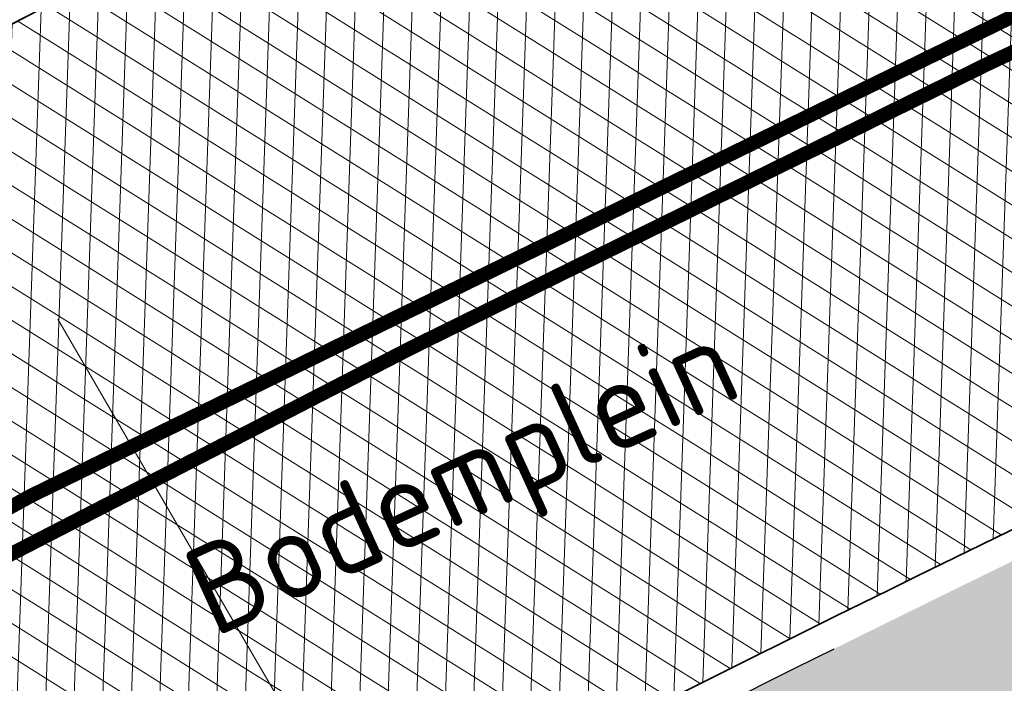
# Model space of a CAD drawing. Header units: metres. Extents: x 195696 to 514079, y 327475 to 328989.
# Tile 50 of 256: x 195929.5 to 195936.4, y 327624.41 to 327629.06. Entities that reach past the tile are written whole.
import ezdxf
from ezdxf.enums import TextEntityAlignment as Align

# ---------------------------------------------------------------- set-up
doc = ezdxf.new("R2010")
doc.units = ezdxf.units.M
for name, pattern in [('CENTER2', [1.125, 0.75, -0.125, 0.125, -0.125]), ('VH-RIJWIELPADBAND', [20, 8, -2, 2, -2, 0, -2, 2, -2]), ('VH-TROTTOIRBAND_180-200', [20, 10, -2, 2, -2, 2, -2]), ('XX-CENTER', [8, 5, -1, 1, -1])]:
    doc.linetypes.add(name, pattern=pattern)
for name, color, linetype, lineweight in [('mk-nw-streep 0.10', 7, 'Continuous', 35), ('N-WE-GR-GRAS-A-250', 62, 'Continuous', 18), ('N-WE-GW-TALUD-G', 6, 'Continuous', 18), ('N-WE-KG-WERKGRENS-200-G', 14, 'CENTER2', 35), ('N-WE-OG-TOPOGRAFIE-T25', 7, 'Continuous', 25), ('N-WE-VH-GESLOTENVERHARDING-A-200', 252, 'Continuous', 18), ('N-WE-VH-KANTOPSLUITING_OPSLUITBAND_100X200-G', 5, 'Continuous', 13), ('N-WE-VH-KANTOPSLUITING_RIJWIELPADBAND_40 120_250-G', 1, 'VH-RIJWIELPADBAND', 35), ('N-WE-VH-KANTOPSLUITING_TROTTOIRBAND_180 200_250-G', 6, 'VH-TROTTOIRBAND_180-200', 25), ('N-WE-VH-KANTOPSLUITING_VOORKANTBAND-G', 2, 'Continuous', 35), ('N-WE-VH-KANTVERHARDING-G', 5, 'Continuous', 35), ('N-WE-VH-OPENVERHARDING_BETONSTRAATSTEEN_ROOD-A', 13, 'Continuous', 18), ('N-WE-VH-TEGEL-A', 252, 'Continuous', 18), ('X-XX-AL-T25', 7, 'Continuous', 25), ('X-XX-AL-VERWIJZING_DOORSNEDE-G', 7, 'XX-CENTER', 18)]:
    doc.layers.add(name, color=color, linetype=linetype, lineweight=lineweight)
doc.styles.add('NLCS-ISO-M250-T25', font='NLCS-ISO.ttf', dxfattribs={"height": 0.625})
pattern_1 = [(0, (0, 0), (0.5, 0.5), [0.125, -0.375]), (0, (0.275, 0.3), (0.5, 0.5), [0.125, -0.375]), (90, (0.05, 0.175), (-0.5, 0.5), [0.125, -0.375]), (90, (0.25, 0.35), (-0.5, 0.5), [0.125, -0.375]), (45, (0.1, 0.35), (0, 0.5000000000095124), [0.125, -0.582106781]), (135, (0.275, 0), (-0.5000000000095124, 0), [0.125, -0.582106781]), (26.56505119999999, (0.125, 0.15), (0.5000000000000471, 2.000322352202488e-10), [0.125, -0.9930339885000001]), (26.56505119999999, (0.35, 0.4), (0.5000000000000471, 2.000322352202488e-10), [0.125, -0.9930339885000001]), (63.43494882, (0.35, 0), (2.54993137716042e-11, 0.500000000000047), [0.125, -0.9930339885]), (63.43494882, (0.125, 0.225), (2.54993137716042e-11, 0.500000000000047), [0.125, -0.9930339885]), (63.43494882, (0.3, 0.1), (2.54993137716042e-11, 0.500000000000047), [0.125, -0.9930339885]), (116.5650512, (0, 0.275), (-2.000324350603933e-10, 0.500000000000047), [0.125, -0.9930339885]), (153.43494882, (0.1, 0.07500000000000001), (-0.500000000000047, 2.549949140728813e-11), [0.125, -0.9930339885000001])]

msp = doc.modelspace()

# ---------------------------------------------------------------- hatches: boundary and pattern name
at = {"layer": 'N-WE-GR-GRAS-A-250', "lineweight": 0}
h = msp.add_hatch(dxfattribs=at)
h.set_pattern_fill('AGR-GRAS_02-SO', color=256, scale=0.05, pattern_type=2)
h.set_pattern_definition(pattern_1)
edge = h.paths.add_edge_path(flags=17)
edge.add_arc((195894.559118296, 327628.0008672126), 2.00000000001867, 141.4672806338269, 205.6254233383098)
edge.add_line((195892.7558368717, 327627.1358954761), (195893.6442734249, 327625.2836949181))
edge.add_line((195893.6442734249, 327625.2836949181), (195903.1995377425, 327629.2377206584))
edge.add_line((195903.1995377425, 327629.2377206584), (195901.9728150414, 327631.3262218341))
edge.add_line((195901.9728150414, 327631.3262218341), (195892.9946132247, 327629.2467901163))
edge = h.paths.add_edge_path()
edge.add_arc((195894.559118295, 327628.0008672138), 1.999999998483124, 114.1582394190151, 205.6254233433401)
edge.add_line((195892.7558368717, 327627.1358954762), (195893.6442734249, 327625.283694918))
edge.add_line((195893.6442734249, 327625.283694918), (195888.7015997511, 327623.1984623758))
edge.add_line((195888.7015997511, 327623.1984623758), (195889.2842258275, 327621.9323330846))
edge.add_line((195889.2842258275, 327621.9323330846), (195891.6600081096, 327616.7851886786))
edge.add_arc((195897.7335764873, 327603.552450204), 14.56000001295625, 109.5185303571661, 114.65419813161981, ccw=False)
edge.add_arc((195898.4012773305, 327603.225723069), 15.10000000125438, 98.33438612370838, 111.4926544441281, ccw=False)
edge.add_line((195896.2125317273, 327618.1662515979), (195896.9700282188, 327618.3502061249))
edge.add_arc((195895.0962950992, 327626.0659513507), 7.940000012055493, 283.6497829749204, 306.4932178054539)
edge.add_line((195899.8184324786, 327619.6827688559), (195901.0766474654, 327620.613568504))
edge.add_arc((196065.2309153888, 327394.0238279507), 279.802670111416, 123.9376761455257, 125.92167150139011, ccw=False)
edge.add_arc((196052.4705127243, 327415.9658439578), 254.4799999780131, 116.04817992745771, 124.3121944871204, ccw=False)
edge.add_arc((196065.230915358, 327394.0238282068), 279.8026698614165, 114.4387036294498, 116.42269830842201, ccw=False)
edge.add_line((195949.4710925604, 327648.7574095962), (195977.2456928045, 327661.0463759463))
edge.add_line((195977.2456928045, 327661.0463759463), (195976.1714002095, 327663.921825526))
edge.add_line((195976.1714002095, 327663.921825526), (195975.1513113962, 327666.3509349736))
edge.add_line((195975.1513113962, 327666.3509349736), (195928.3581608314, 327645.3531347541))
edge.add_line((195928.3581608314, 327645.3531347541), (195893.7406020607, 327629.8257045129))
h = msp.add_hatch(dxfattribs=at)
h.set_pattern_fill('AGR-GRAS_02-SO', color=256, scale=0.05, pattern_type=2)
h.set_pattern_definition(pattern_1)
edge = h.paths.add_edge_path()
edge.add_arc((196043.198166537, 327406.4101503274), 250.2000000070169, 119.0445295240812, 125.0100958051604)
edge.add_arc((196048.5765314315, 327398.7319291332), 259.5745341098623, 125.0100958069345, 125.4128280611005)
edge.add_line((195898.1625222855, 327610.2846757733), (195897.9779617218, 327610.5432479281))
edge.add_arc((195896.3602316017, 327616.1046272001), 5.791890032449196, 232.0050728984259, 286.2190000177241, ccw=False)
edge.add_arc((195892.9791202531, 327611.7771308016), 0.3001568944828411, 121.9578263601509, 232.1130221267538, ccw=False)
edge.add_arc((195864.8525568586, 327667.5920542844), 62.20236465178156, 296.7195791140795, 297.6407080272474)
edge.add_arc((195887.4424593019, 327609.3265491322), 7.019852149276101, 26.77204193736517, 27.58824522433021)
edge.add_arc((195897.7378259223, 327603.5379229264), 9.915119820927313, 103.65383488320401, 114.25858670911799, ccw=False)
edge.add_line((195895.397309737, 327613.1728378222), (195898.0697254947, 327613.8218216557))
edge.add_arc((195895.0962951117, 327626.0659513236), 12.59999998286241, 283.6497829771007, 306.4932178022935)
edge.add_line((195902.5898632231, 327615.9364677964), (195903.8480782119, 327616.867267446))
edge.add_arc((196052.470512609, 327415.965843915), 249.8999999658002, 120.18018763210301, 126.4932178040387, ccw=False)
edge.add_arc((196052.470512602, 327415.9658439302), 249.8999999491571, 113.8671573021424, 120.1801876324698, ccw=False)
edge.add_line((195951.3566099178, 327644.4959046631), (195978.0309411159, 327656.2980532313))
edge.add_line((195978.0309411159, 327656.2980532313), (195978.0714028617, 327656.2066046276))
edge.add_line((195978.0714028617, 327656.2066046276), (195978.9858888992, 327656.6112220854))
edge.add_line((195978.9858888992, 327656.6112220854), (195980.4815068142, 327653.2309386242))
edge.add_line((195980.4815068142, 327653.2309386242), (195980.204127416, 327653.1082111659))
edge.add_line((195980.204127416, 327653.1082111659), (195980.3317623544, 327652.8280505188))
edge.add_line((195980.3317623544, 327652.8280505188), (195938.8944765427, 327633.8321814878))
edge.add_arc((196043.19817787, 327406.4101268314), 250.2000260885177, 114.637844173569, 119.0445291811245)
h = msp.add_hatch(dxfattribs=at)
h.set_pattern_fill('AGR-GRAS_02-SO', color=256, scale=0.05, pattern_type=2)
h.set_pattern_definition(pattern_1)
edge = h.paths.add_edge_path()
edge.add_line((195903.9956943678, 327603.2060220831), (195904.183198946, 327602.9449699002))
edge.add_arc((195908.906000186, 327599.578198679), 5.800000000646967, 144.5158446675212, 197.0040277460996)
edge.add_arc((195903.6464528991, 327597.9697998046), 0.3000195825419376, 197.0059274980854, 304.7222992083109)
edge.add_line((195903.8173438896, 327597.7232069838), (195904.6297932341, 327598.3062387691))
edge.add_line((195904.6297932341, 327598.3062387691), (195904.6880964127, 327598.2249938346))
edge.add_arc((195874.6411075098, 327639.2375554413), 50.84143734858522, 306.2275834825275, 317.1015318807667)
edge.add_arc((195926.866324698, 327592.0628251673), 19.55377332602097, 122.68359516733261, 140.0077437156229, ccw=False)
edge.add_arc((196178.5579974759, 327200.510303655), 485.0235024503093, 120.53702746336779, 122.73109156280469, ccw=False)
edge.add_arc((196102.5093254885, 327329.4247478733), 335.3494083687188, 114.9861992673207, 120.5370274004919, ccw=False)
edge.add_line((195960.857752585, 327633.3886562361), (195976.960680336, 327641.2572951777))
edge.add_line((195976.960680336, 327641.2572951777), (195975.8979426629, 327643.4321551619))
edge.add_line((195975.8979426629, 327643.4321551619), (195941.6875728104, 327627.7421393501))
edge.add_arc((196043.197863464, 327406.4100114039), 243.499999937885, 114.6377677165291, 117.7694669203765)
edge.add_arc((195952.9500934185, 327577.8014638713), 49.79999999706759, 117.7694669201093, 133.4711233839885)
edge.add_arc((195884.151202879, 327650.3735842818), 50.20000000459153, 302.8422075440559, 313.47112338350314, ccw=False)
edge.add_arc((196024.1603589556, 327433.4729748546), 207.9635879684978, 122.8422077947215, 124.478979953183)
edge.add_arc((196113.5382223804, 327305.295721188), 364.223308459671, 124.6544697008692, 125.1215785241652)
at = {"layer": 'N-WE-VH-GESLOTENVERHARDING-A-200', "lineweight": 0}
h = msp.add_hatch(dxfattribs=at)
h.set_pattern_fill('AVH-GESLOTEN-SOD', color=256, scale=0.1, angle=28, pattern_type=2)
h.set_pattern_definition([(87.99999999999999, (0, 0), (-0.1998781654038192, 0.006979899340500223), []), (148, (0, 0), (-0.1059838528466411, -0.1696096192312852), [])])
edge = h.paths.add_edge_path()
edge.add_arc((196043.1978634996, 327406.4100113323), 243.7000000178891, 114.6377677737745, 117.7694669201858)
edge.add_arc((195952.9500934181, 327577.8014638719), 49.99999999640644, 117.769466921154, 133.471123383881)
edge.add_arc((195884.1512031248, 327650.3735845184), 50.00000000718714, 306.4912656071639, 313.4711229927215, ccw=False)
edge.add_line((195913.8862149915, 327610.1762080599), (195909.2428863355, 327617.4930319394))
edge.add_arc((196043.1953181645, 327406.4153922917), 249.9940478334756, 114.63775157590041, 122.39970749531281, ccw=False)
edge.add_line((195938.9778525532, 327633.6503891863), (196015.1880523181, 327668.6029268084))
edge.add_arc((195990.1752496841, 327723.1406174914), 60.00000000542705, 294.6377677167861, 307.6954955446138)
edge.add_line((196026.8631397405, 327675.6643210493), (196030.3420670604, 327668.7281570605))
edge.add_line((196030.3420670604, 327668.7281570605), (196027.0168718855, 327667.1070542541))
edge.add_line((196027.0168718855, 327667.1070542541), (196016.1131317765, 327662.0962125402))
edge.add_line((196016.1131317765, 327662.0962125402), (195941.6041967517, 327627.9239316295))
at = {"layer": 'N-WE-VH-OPENVERHARDING_BETONSTRAATSTEEN_ROOD-A', "lineweight": 0}
h = msp.add_hatch(dxfattribs=at)
h.set_pattern_fill('AVH-BSS_KEIFORMAAT_KEPER', color=256, scale=2, angle=26.56885433, pattern_type=2)
h.set_pattern_definition([(26.56885433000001, (195915.4831970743, 327624.8546070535), (0.09389615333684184, 0.2817507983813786), [0.63, -0.21]), (296.56885433, (195915.2953424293, 327625.2302540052), (0.09389615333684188, 0.2817507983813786), [0.63, -0.21])])
h.paths.add_polyline_path([(195983.8047951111, 327658.9620656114), (195982.7932514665, 327661.2482807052), (195978.0763189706, 327659.1612578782), (195950.3046045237, 327646.8735683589, 0.0551473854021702), (195902.301786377, 327618.9574783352), (195901.6726788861, 327618.4920785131), (195903.1594979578, 327616.4822603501), (195903.7886054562, 327616.9476601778, -0.05514738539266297), (195951.3161481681, 327644.587353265), (195979.0878626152, 327656.8750427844)])
h = msp.add_hatch(dxfattribs=at)
h.set_pattern_fill('AVH-BSS_KEIFORMAAT_KEPER', color=256, scale=2, angle=28.07844222, pattern_type=2)
h.set_pattern_definition([(28.07844222, (195918.8939923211, 327606.9957725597), (0.08644105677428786, 0.2841266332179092), [0.6299999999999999, -0.21]), (298.07844222, (195918.6963067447, 327607.3663402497), (0.08644105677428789, 0.2841266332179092), [0.63, -0.21])])
edge = h.paths.add_edge_path()
edge.add_line((195985.685783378, 327642.6269786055), (195984.6570284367, 327644.9067882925))
edge.add_line((195984.6570284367, 327644.9067882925), (195960.9, 327633.298))
edge.add_arc((196102.5055242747, 327329.431624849), 335.2415523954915, 114.9861068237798, 120.5382059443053)
edge.add_arc((196088.3640664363, 327350.1086381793), 310.2516950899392, 120.2291231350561, 123.4130898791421)
edge.add_line((195917.5173136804, 327609.0825777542), (195918.8939923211, 327606.9957725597))
edge.add_arc((196088.3640664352, 327350.1086381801), 307.7516950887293, 120.2278679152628, 123.4130898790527, ccw=False)
edge.add_arc((196102.5055242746, 327329.4316248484), 332.7415523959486, 114.98214642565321, 120.53936724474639, ccw=False)
edge.add_line((195961.9768437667, 327631.0416887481), (195985.685783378, 327642.6269786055))
at = {"layer": 'N-WE-VH-TEGEL-A', "lineweight": 0}
h = msp.add_hatch(dxfattribs=at)
h.set_pattern_fill('AVH-TEGEL_300X300_HALFST', color=256, angle=28.1124465, pattern_type=2)
h.set_pattern_definition([(28.1124465, (195900.9246258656, 327618.1874641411), (0.1939268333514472, 0.2736647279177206), [0.3, -0.3]), (118.1124465, (195900.9246258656, 327618.1874641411), (-0.264607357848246, -0.1413610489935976), [])])
edge = h.paths.add_edge_path()
edge.add_line((195931.2642428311, 327639.6588848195), (195916.0749299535, 327630.7349790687))
edge.add_arc((196052.4705126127, 327415.9658439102), 254.4199999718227, 122.4188137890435, 126.4932178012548)
edge.add_line((195901.1599093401, 327620.5010186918), (195899.9016943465, 327619.5702190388))
edge.add_line((195899.9016943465, 327619.5702190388), (195900.9722040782, 327618.1231499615))
edge.add_line((195900.9722040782, 327618.1231499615), (195902.1828408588, 327619.1182637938))
edge.add_arc((195796.015921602, 327894.0889229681), 294.7546066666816, 291.1117103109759, 291.1705718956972)
edge.add_arc((196052.4705126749, 327415.965843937), 252.619999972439, 113.8671573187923, 126.42698933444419, ccw=False)
edge.add_line((195950.2560504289, 327646.9833066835), (195977.9180265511, 327659.2224421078))
edge.add_line((195977.9180265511, 327659.2224421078), (195977.1897151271, 327660.8685169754))
edge.add_line((195977.1897151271, 327660.8685169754), (195949.5277390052, 327648.6293815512))
edge.add_arc((196052.4705126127, 327415.9658439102), 254.4199999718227, 113.8671573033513, 118.4506921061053)

# ---------------------------------------------------------------- linework, layer by layer
at = {"layer": 'mk-nw-streep 0.10', "const_width": 0.1, "flags": 128}
for points in [[(195909.082262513, 327613.8274483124, -0.03600946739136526), (195940.228795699, 327630.9236436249), (195981.0585252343, 327649.6495184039)], [(195910.6204826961, 327611.5486462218, 0.04010528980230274), (195916.4793512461, 327616.2724198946, -0.06861879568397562), (195928.25162486, 327624.7068488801, -0.01366546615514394), (195940.3491150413, 327630.6605007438), (195981.1791475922, 327649.3865144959)]]:
    msp.add_lwpolyline(points, format="xyb", dxfattribs=at)
at = {"layer": 'N-WE-KG-WERKGRENS-200-G', "ltscale": 20, "const_width": 0.5, "flags": 128}
msp.add_lwpolyline([(195828.5449324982, 327534.879240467, 0.003022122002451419), (195829.93590122, 327535.771814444, 0.01445730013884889), (195849.9203571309, 327549.7795194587), (195856.8154032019, 327554.916298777, 0.003168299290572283), (195864.1639217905, 327560.5850023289, 0.004116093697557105), (195873.665133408, 327568.1354444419), (195875.2468758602, 327569.7402853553, -0.04590442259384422), (195893.6684553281, 327584.1758765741, -0.003920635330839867), (195895.415665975, 327585.2829132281), (195899.6903654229, 327587.1140162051), (195908.6549476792, 327591.1456296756), (195913.7783480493, 327593.5262803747), (195911.7519175, 327599.815644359, 0.01672595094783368), (195914.3030782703, 327602.3834741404, -0.05873833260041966), (195918.1914157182, 327605.6903519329, -0.0149636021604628), (195933.7835255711, 327615.4114837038, -0.02290013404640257), (195960.6453597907, 327629.6436936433), (195962.2695904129, 327626.1022357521), (195964.6556142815, 327627.196545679), (195963.0164419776, 327630.7705827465), (195985.3556549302, 327641.6865604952), (195986.2883373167, 327639.6407298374), (195991.3787427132, 327641.9896044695), (195991.2167854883, 327642.3405929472), (196016.8331699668, 327654.1033951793), (196043.3648561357, 327666.2187952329), (196062.7450758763, 327674.9827924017, -0.2249660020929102), (196073.449816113, 327674.7914675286, -0.1421209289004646), (196089.6624870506, 327659.9048043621), (196098.6602686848, 327645.085066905), (196102.7039221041, 327638.3856411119), (196105.2942913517, 327634.0936276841), (196104.5483598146, 327630.4830016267), (196106.5069983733, 327630.0783598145), (196106.8157439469, 327631.572819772), (196109.5556329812, 327627.0332549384), (196106.9175713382, 327623.6433724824), (196107.2726273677, 327621.2378997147), (196108.1724373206, 327618.762568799), (196115.3588616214, 327620.4646843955), (196117.1091711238, 327616.5289866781), (196119.7797565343, 327617.7166670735), (196121.91969184, 327613.0267845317, -0.00392140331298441), (196122.0892688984, 327612.647286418), (196123.750845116, 327608.8491332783), (196134.2791748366, 327613.0028017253), (196129.7162030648, 327622.9043765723), (196131.4787331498, 327623.7577356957), (196131.9220392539, 327622.8057424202), (196136.5309742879, 327625.0444784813), (196135.9782779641, 327626.2430509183, 0.0008442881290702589), (196135.4677727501, 327627.3242460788, 0.00200703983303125), (196134.3940288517, 327629.5648853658, 0.01591494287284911), (196124.8497653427, 327647.7894020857), (196123.6001729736, 327650.0628411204), (196120.6893621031, 327655.3570407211, -0.0299467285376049), (196119.8876454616, 327657.1722740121, -0.03392687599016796), (196119.2473421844, 327659.3243675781, -0.079656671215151), (196118.7071710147, 327669.5938870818, -0.05596398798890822), (196120.895766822, 327679.4810814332, -0.02465094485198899), (196122.3280872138, 327683.3089118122, -0.06398449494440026), (196127.6991712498, 327692.3564989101, -0.0612915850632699), (196136.293138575, 327701.4290951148, -0.002153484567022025), (196137.0448438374, 327702.0496886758), (196134.1238128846, 327705.3584450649), (196130.8403230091, 327710.2730661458), (196128.7795578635, 327714.2167266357), (196130.2824716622, 327714.9511575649), (196136.9835533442, 327718.6725045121), (196150.0915809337, 327725.9518544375), (196156.6698113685, 327729.6049777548, 0.02051814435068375), (196159.759876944, 327731.9555349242, 0.01138610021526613), (196162.7602591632, 327734.61370686), (196165.2195120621, 327736.8760195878), (196167.7078296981, 327739.1642312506), (196170.8379913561, 327742.0864486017), (196172.2114536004, 327743.3378795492), (196172.7900103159, 327745.3866384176), (196177.2139084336, 327749.0588039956), (196171.1339694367, 327757.446802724), (196170.3308734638, 327756.8646883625), (196166.3917223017, 327754.1642742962, -0.0100198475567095), (196156.8914572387, 327748.0422097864, -0.01471472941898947), (196147.7306214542, 327742.3407961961, -0.01528916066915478), (196132.0511333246, 327733.9555756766), (196122.9626991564, 327729.5143181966), (196100.9848614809, 327719.042824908), (196087.5797895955, 327712.7232624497), (196081.7786652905, 327709.9886752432, -0.2480229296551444), (196065.9737873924, 327710.7727387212, -0.0712461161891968), (196063.1016454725, 327712.8429666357), (196060.8679620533, 327714.9103437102), (196050.3103998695, 327724.2971762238), (196044.9293871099, 327729.4094879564), (196037.4614946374, 327736.5039462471), (196032.9629942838, 327731.7832916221), (196022.0346868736, 327741.8797633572), (196018.5616055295, 327737.8270700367), (196029.6593570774, 327728.3165073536), (196024.2891402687, 327722.6810873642), (196034.8576936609, 327713.3451998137), (196036.6471843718, 327711.7636285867), (196037.5375465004, 327710.9511731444), (196040.1934819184, 327706.0842392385), (196041.8161890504, 327702.9959890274), (196042.3214468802, 327700.6229266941), (196041.2663362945, 327695.3568707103), (196023.709869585, 327687.1903512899), (196023.4951042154, 327687.5758275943), (195979.9437075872, 327667.9113284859), (195976.7737302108, 327674.8803333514), (195975.8441556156, 327679.2544665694), (195926.1986886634, 327656.7524510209), (195882.7902105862, 327637.089170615), (195881.879234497, 327639.009765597), (195874.9585656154, 327635.9455117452), (195875.384539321, 327634.9207798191, -0.04918109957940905), (195875.5385754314, 327634.4258961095, -0.2318256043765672), (195874.9557544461, 327632.1454860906, -0.07746400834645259), (195874.3361499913, 327631.6101987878), (195873.9705564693, 327631.4274020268), (195873.5946628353, 327631.2433504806), (195871.5802376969, 327630.3158382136), (195870.8957485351, 327630.0005341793), (195869.0103416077, 327629.1436501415), (195872.6494445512, 327620.8904526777), (195873.4676874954, 327621.2196042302, -0.07566582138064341), (195875.1650564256, 327621.7493192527), (195875.3232605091, 327621.7713942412), (195875.4866921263, 327621.7896601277, -0.08613164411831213), (195877.2482289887, 327621.6983242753, -0.01963332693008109), (195877.6368416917, 327621.5943180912, -0.1395863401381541), (195880.0341996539, 327620.0301874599, -0.05548109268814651), (195880.685988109, 327619.0919567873), (195880.8395418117, 327618.7565879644), (195880.9070976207, 327618.608889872), (195878.4306356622, 327617.5280064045), (195879.5647862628, 327616.8923987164), (195882.3475669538, 327610.7493257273), (195879.8452018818, 327608.734657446, 0.1964746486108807), (195876.1627006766, 327602.0723668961, -0.1879515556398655), (195875.3311774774, 327600.5077894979), (195872.4633350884, 327598.0391846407, 0.01059940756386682), (195868.9136781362, 327594.85022724), (195868.0938996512, 327594.081733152, -0.02178076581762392), (195864.8276881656, 327591.2767985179), (195861.4742628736, 327588.6417396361), (195859.1297837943, 327585.548004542, -0.03149793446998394), (195856.5342211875, 327582.6121502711, -0.008822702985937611), (195850.2659221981, 327577.0803502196, -0.01452253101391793), (195839.5124260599, 327568.4463028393), (195839.2340966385, 327568.2322805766, -0.02049592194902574), (195820.3248775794, 327554.9465112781), (195818.0145626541, 327553.4715049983), (195816.984273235, 327552.8391840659), (195828.5449324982, 327534.879240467)], format="xyb", close=True, dxfattribs=at)
at = {"layer": 'N-WE-VH-KANTOPSLUITING_RIJWIELPADBAND_40 120_250-G', "flags": 128}
msp.add_lwpolyline([(195977.1330686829, 327660.9965450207), (195977.9180265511, 327659.2224421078), (195950.2560504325, 327646.9833066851, 0.0551473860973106), (195902.2304185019, 327619.053949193), (195900.9884458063, 327618.1351652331, -0.1255262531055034), (195896.4203449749, 327616.2724631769, 0.1166975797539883), (195890.7867330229, 327614.0888275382), (195887.5651578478, 327621.1438454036)], format="xyb", dxfattribs=at)
at = {"layer": 'N-WE-VH-KANTOPSLUITING_TROTTOIRBAND_180 200_250-G', "ltscale": 0.5, "flags": 128}
msp.add_lwpolyline([(195898.1625222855, 327610.2846757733, -0.001757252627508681), (195899.6532307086, 327611.3367015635, -0.04528874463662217), (195938.8947795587, 327633.832320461), (195980.3285802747, 327652.8352424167)], format="xyb", dxfattribs=at)
at = {"layer": 'N-WE-VH-KANTOPSLUITING_TROTTOIRBAND_180 200_250-G', "flags": 128}
msp.add_lwpolyline([(195903.9956943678, 327603.2060220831, -0.01071176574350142), (195911.3760321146, 327608.1971847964, 0.04641067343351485), (195918.6882459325, 327613.9423798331, -0.06861879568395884), (195929.7475175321, 327621.8659674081, -0.01366546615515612), (195941.6875728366, 327627.7421393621), (195983.2437095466, 327646.8011686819)], format="xyb", dxfattribs=at)
at = {"layer": 'N-WE-VH-KANTOPSLUITING_VOORKANTBAND-G', "flags": 128}
for points in [[(195977.2428070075, 327661.0450991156), (195978.0763189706, 327659.1612578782), (195950.3046045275, 327646.8735683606, 0.05514738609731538), (195902.3017858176, 327618.9574779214), (195901.0598131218, 327618.0386939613, -0.125526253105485), (195896.4367852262, 327616.153594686, 0.1194867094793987), (195890.7372641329, 327613.9082676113), (195887.456, 327621.094)], [(195884.6972281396, 327631.7407348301), (195887.2331336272, 327626.041972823), (195889.1571131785, 327621.8736613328), (195891.5917254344, 327616.5990614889), (195892.0123889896, 327616.7970939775, -0.0744647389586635), (195896.2684093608, 327618.0733112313, 0.1241957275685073), (195899.8887009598, 327619.5606068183), (195901.159908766, 327620.5010182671, -0.05514738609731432), (195949.5277390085, 327648.6293815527), (195977.1897151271, 327660.8685169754)], [(195977.9904793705, 327656.3895018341), (195951.316148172, 327644.5873532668, 0.05514738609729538), (195903.7886048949, 327616.9476597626), (195902.6115991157, 327616.076936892, -0.1000046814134), (195897.9479649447, 327613.8951591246), (195895.3737110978, 327613.2700134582, 0.04650292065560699), (195893.6184655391, 327612.6664977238, 0.04650292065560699)], [(195898.2784797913, 327610.1222484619, -0.001386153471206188), (195899.767974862, 327611.1728913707, -0.04528874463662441), (195938.9781555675, 327633.6505281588), (195980.4095110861, 327652.6523286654)], [(195903.879925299, 327603.3670487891, -0.01093582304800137), (195911.2675666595, 327608.3652182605, 0.04641067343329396), (195918.5506481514, 327614.0875240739, -0.0686187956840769), (195929.6543344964, 327622.0429332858, -0.01366546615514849), (195941.6041968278, 327627.9239316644), (195983.1606910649, 327646.9831249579)]]:
    msp.add_lwpolyline(points, format="xyb", dxfattribs=at)
at = {"layer": 'N-WE-VH-KANTVERHARDING-G'}
for points in [[(195938.9778525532, 327633.6503891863, 0.09134975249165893), (195864.8374146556, 327581.5886352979)], [(195929.6543344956, 327622.0429332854, -0.01366546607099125), (195941.6041967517, 327627.9239316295)]]:
    msp.add_lwpolyline(points, format="xyb", dxfattribs=at)

# ---------------------------------------------------------------- texts
at = {"layer": 'N-WE-OG-TOPOGRAFIE-T25', "style": 'NLCS-ISO-M250-T25'}
msp.add_text('Bodemplein', height=0.625, rotation=24.6, dxfattribs=at).set_placement((195932.6308784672, 327625.7806501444), align=Align.MIDDLE)

# ---------------------------------------------------------------- next in the draw order: texts
at = {"layer": 'X-XX-AL-T25', "ltscale": 5, "insert": (195918.334879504, 327636.2753413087), "char_height": 0.625, "attachment_point": 5, "rotation": 24.839305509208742, "style": 'NLCS-ISO-M250-T25', "bg_fill": 2}
msp.add_mtext_dynamic_manual_height_columns('wadibodem peil 85.80+ ', width=66.4609839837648, gutter_width=12.5, heights=[0], dxfattribs=at)

# ---------------------------------------------------------------- next in the draw order: linework, layer by layer
at = {"layer": 'N-WE-GW-TALUD-G', "flags": 128}
for points in [[(195975.2043032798, 327660.6024305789), (195949.3011532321, 327649.1414937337, 0.05736065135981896), (195899.0237673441, 327619.6049775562, -0.4736240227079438), (195896.0168876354, 327620.3373007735), (195892.7558368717, 327627.1358954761, -0.421733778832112), (195893.7406020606, 327629.8257045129), (195973.1002768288, 327665.4218544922, -0.4241303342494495), (195975.7702024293, 327664.3535113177), (195976.2464777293, 327663.1878967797, -0.4058443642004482)], [(195973.5102127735, 327662.0398952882, 1.000000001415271), (195973.0033041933, 327663.18557205, 0.008579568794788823), (195972.9750591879, 327663.1737128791), (195901.9728150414, 327631.3262218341), (195903.1995377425, 327629.2377206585), (195896.9506223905, 327624.9797620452, 0.3706814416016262), (195896.6120778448, 327623.7208848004), (195897.2932982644, 327622.3006856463, 0.4721766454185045), (195898.7929526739, 327621.9316856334, -0.05617398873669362), (195948.4919183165, 327650.9704658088)]]:
    msp.add_lwpolyline(points, format="xyb", close=True, dxfattribs=at)
at = {"layer": 'N-WE-VH-KANTOPSLUITING_OPSLUITBAND_100X200-G', "flags": 128}
for points in [[(195884.7885907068, 327631.7813904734), (195887.3242165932, 327626.0832567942), (195889.2479079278, 327621.915569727), (195891.6402942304, 327616.7324526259), (195891.9697964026, 327616.8875697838, -0.07446473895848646), (195896.2541902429, 327618.1722951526, 0.1241957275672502), (195899.8292281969, 327619.6409995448), (195901.1004360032, 327620.5814109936, -0.05514738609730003), (195949.4872772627, 327648.7208301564), (195977.1492533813, 327660.9599655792)], [(195893.6642037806, 327612.5774269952, -0.04637556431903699), (195895.3973097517, 327613.1728378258), (195898.0697254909, 327613.8218216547, 0.0999194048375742), (195902.5864417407, 327615.9339375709, 8.443290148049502e-05), (195902.5899989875, 327615.9365682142), (195903.848077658, 327616.8672670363, -0.0551473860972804), (195951.3566099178, 327644.4959046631), (195978.0309411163, 327656.2980532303, 0.04637556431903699)], [(195904.6872063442, 327598.2245482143, 0.04750888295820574), (195911.8855672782, 327604.6297244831, -0.05873833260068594), (195916.3625062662, 327608.4371846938, -0.01495635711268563), (195932.1144210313, 327618.2582661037, -0.02422945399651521), (195960.8569246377, 327633.3882516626), (195983.5396716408, 327644.4720961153)]]:
    msp.add_lwpolyline(points, format="xyb", dxfattribs=at)
at = {"layer": 'N-WE-VH-KANTOPSLUITING_TROTTOIRBAND_180 200_250-G', "ltscale": 0.5, "flags": 128}
msp.add_lwpolyline([(195908.9280988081, 327597.2206792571, -0.876393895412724), (195908.6150265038, 327597.7264369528, 0.03407814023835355), (195913.9367887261, 327602.7238151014, -0.05873833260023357), (195917.9143082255, 327606.1065387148, -0.01496249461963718), (195933.530631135, 327615.8428145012, -0.02425450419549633), (195962.0629879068, 327630.8611822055), (195985.5975669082, 327642.3612713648), (195986.6386341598, 327640.0776994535)], format="xyb", dxfattribs=at)
at = {"layer": 'N-WE-VH-KANTOPSLUITING_VOORKANTBAND-G', "flags": 128}
for points in [[(195904.74629929, 327598.1438758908, 0.04750888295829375), (195911.9588251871, 327604.5616562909, -0.0587383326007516), (195916.4179277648, 327608.3539473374, -0.01495657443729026), (195932.165, 327618.172, -0.02423034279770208), (195960.9, 327633.298), (195983.5835750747, 327644.382249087)], [(195983.6725546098, 327644.4257286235), (195960.9, 327633.298, 0.02423034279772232), (195932.165, 327618.172, 0.01495657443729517), (195916.4179277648, 327608.3539473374)], [(195909.0101484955, 327597.0382844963), (195909.0101484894, 327597.0382844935, -0.876393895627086), (195908.4883613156, 327597.8812139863, 0.03407814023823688), (195913.7902729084, 327602.8599514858, -0.05873833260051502), (195917.8034652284, 327606.2730134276, -0.01496205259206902), (195933.4294733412, 327616.015346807, -0.02425270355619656), (195961.9768437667, 327631.0416887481), (195985.6943316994, 327642.6311557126), (195986.8206148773, 327640.1606634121)]]:
    msp.add_lwpolyline(points, format="xyb", dxfattribs=at)
at = {"layer": 'X-XX-AL-VERWIJZING_DOORSNEDE-G', "flags": 128}
msp.add_lwpolyline([(195936.3000152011, 327615.7255967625), (195924.5380577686, 327635.9507465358), (195921.130415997, 327643.4492963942)], dxfattribs=at)

doc.saveas('drawing.dxf')
